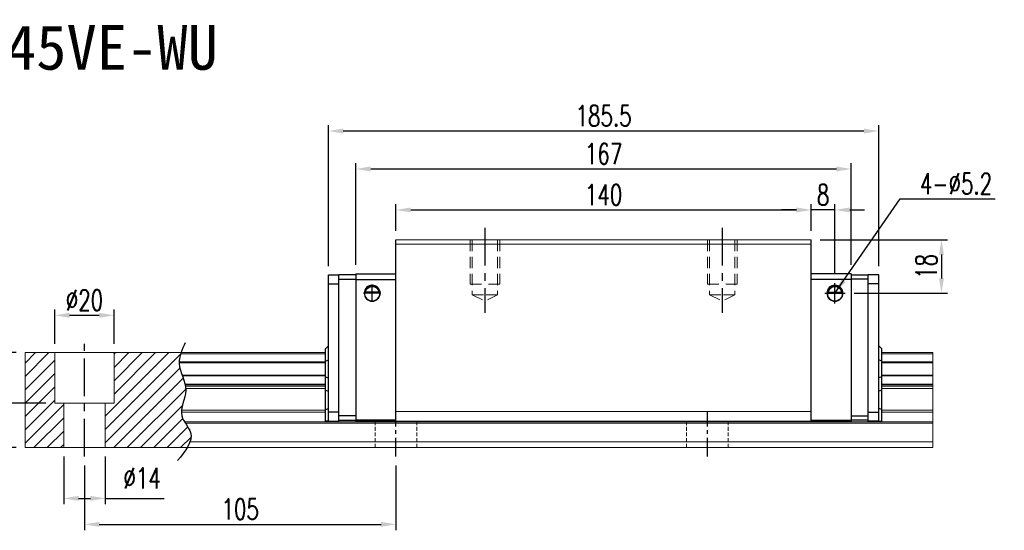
# Model space of a CAD drawing. Header units: millimetres. Extents: x 560 to 1077, y 594 to 1067.
# Tile 3 of 3: x 745 to 1077, y 594 to 766. Entities that reach past the tile are written whole.
import ezdxf
from ezdxf.enums import TextEntityAlignment as Align

# ---------------------------------------------------------------- set-up
doc = ezdxf.new("R2010")
doc.units = ezdxf.units.MM
doc.header["$PDSIZE"] = -1
for name, pattern in [('CENTER', [10.16, 6.35, -1.27, 1.27, -1.27]), ('DASHED', [0.75, 0.5, -0.25]), ('HIDDEN', [1.905, 1.27, -0.635])]:
    doc.linetypes.add(name, pattern=pattern)
for name, color, linetype in [('2', 7, 'Continuous'), ('CHA', 2, 'Continuous'), ('CL', 1, 'CENTER'), ('DIM', 4, 'Continuous'), ('HID', 2, 'DASHED'), ('OUT', 3, 'Continuous')]:
    doc.layers.add(name, color=color, linetype=linetype)
doc.styles.add('DIM-7', font='SIMPLEX.shx', dxfattribs={"width": 0.7, "bigfont": 'chineset.shx'})
doc.styles.add('T', font='kaiu.ttf')
doc.dimstyles.new('CNS', dxfattribs={"dimtxt": 3.5, "dimasz": 2.5, "dimexe": 1, "dimexo": 1.5, "dimgap": 0.09, "dimtad": 0, "dimdsep": 46, "dimtxsty": 'DIM-7', "dimcen": 0.09, "dimclrd": 1, "dimclre": 1, "dimclrt": 4, "dimadec": 0, "dimazin": 0, "dimtfac": 1, "dimtix": 1, "dimtmove": 2, "dimatfit": 3, "dimfxl": 1, "dimtvp": 0.971429, "dimtolj": 1, "dimarcsym": 0})

# ---------------------------------------------------------------- blocks, each defined once
blk = doc.blocks.new('*D14')
at = {"color": 7, "lineweight": -2}
for p, q in [((872.05, 694.74), (872.05, 703.77)), ((1012.05, 694.74), (1012.05, 703.77)), ((877.05, 701.77), (1007.05, 701.77))]:
    blk.add_line(p, q, dxfattribs=at)
at = {"color": 7}
for points in [[(877.05, 702.61), (877.05, 700.94), (872.05, 701.77)], [(1007.05, 702.61), (1007.05, 700.94), (1012.05, 701.77)]]:
    blk.add_solid(points, dxfattribs=at)
at = {"layer": 'DEFPOINTS', "color": 0}
for p in [(1012.05, 701.77), (872.05, 691.74), (1012.05, 691.74)]:
    blk.add_point(p, dxfattribs=at)
at = {"color": 7, "insert": (942.05, 706.87), "char_height": 7, "attachment_point": 5, "style": 'DIM-7'}
blk.add_mtext('\\A1;140', dxfattribs=at)
blk = doc.blocks.new('*D15')
at = {"color": 7, "lineweight": -2}
for p, q in [((849.3, 682.89), (849.3, 730.34)), ((1034.8, 682.89), (1034.8, 730.34)), ((1029.8, 728.34), (854.3, 728.34))]:
    blk.add_line(p, q, dxfattribs=at)
at = {"color": 7}
for points in [[(854.3, 729.17), (854.3, 727.51), (849.3, 728.34)], [(1029.8, 729.17), (1029.8, 727.51), (1034.8, 728.34)]]:
    blk.add_solid(points, dxfattribs=at)
at = {"layer": 'DEFPOINTS', "color": 0}
for p in [(849.3, 728.34), (849.3, 679.89), (1034.8, 679.89)]:
    blk.add_point(p, dxfattribs=at)
at = {"color": 7, "insert": (942.05, 733.44), "char_height": 7, "attachment_point": 5, "style": 'DIM-7'}
blk.add_mtext('\\A1;185.5', dxfattribs=at)
blk = doc.blocks.new('*D16')
at = {"color": 7, "lineweight": -2}
for p, q in [((1012.05, 694.74), (1012.05, 703.77)), ((1020.05, 680.16), (1020.05, 703.77)), ((1007.05, 701.77), (1002.05, 701.77)), ((1020.05, 701.77), (1012.05, 701.77)), ((1025.05, 701.77), (1030.05, 701.77))]:
    blk.add_line(p, q, dxfattribs=at)
at = {"color": 7}
for points in [[(1007.05, 702.61), (1007.05, 700.94), (1012.05, 701.77)], [(1025.05, 702.61), (1025.05, 700.94), (1020.05, 701.77)]]:
    blk.add_solid(points, dxfattribs=at)
at = {"layer": 'DEFPOINTS', "color": 0}
for p in [(1012.05, 701.77), (1012.05, 691.74), (1020.05, 677.16)]:
    blk.add_point(p, dxfattribs=at)
at = {"color": 7, "insert": (1016.05, 706.87), "char_height": 7, "attachment_point": 5, "style": 'DIM-7'}
blk.add_mtext('\\A1;8', dxfattribs=at)
blk = doc.blocks.new('*D17')
at = {"color": 7, "lineweight": -2}
for p, q in [((1015.05, 691.74), (1057.96, 691.74)), ((1055.96, 686.74), (1055.96, 678.74)), ((1026.47, 673.74), (1057.96, 673.74))]:
    blk.add_line(p, q, dxfattribs=at)
at = {"color": 7}
for points in [[(1055.12, 686.74), (1056.79, 686.74), (1055.96, 691.74)], [(1055.12, 678.74), (1056.79, 678.74), (1055.96, 673.74)]]:
    blk.add_solid(points, dxfattribs=at)
at = {"layer": 'DEFPOINTS', "color": 0}
for p in [(1012.05, 691.74), (1023.47, 673.74), (1055.96, 673.74)]:
    blk.add_point(p, dxfattribs=at)
at = {"color": 7, "insert": (1050.86, 682.74), "char_height": 7, "attachment_point": 5, "rotation": 90, "style": 'DIM-7'}
blk.add_mtext('\\A1;18', dxfattribs=at)
blk = doc.blocks.new('*D19')
at = {"color": 7, "lineweight": -2}
for p, q in [((767.05, 615.74), (767.05, 593.91)), ((872.05, 615.74), (872.05, 593.91)), ((772.05, 595.91), (867.05, 595.91))]:
    blk.add_line(p, q, dxfattribs=at)
at = {"color": 7}
for points in [[(772.05, 596.74), (772.05, 595.08), (767.05, 595.91)], [(867.05, 596.74), (867.05, 595.08), (872.05, 595.91)]]:
    blk.add_solid(points, dxfattribs=at)
at = {"layer": 'DEFPOINTS', "color": 0}
for p in [(767.05, 618.74), (872.05, 618.74), (872.05, 595.91)]:
    blk.add_point(p, dxfattribs=at)
at = {"color": 7, "insert": (819.55, 601.01), "char_height": 7, "attachment_point": 5, "style": 'DIM-7'}
blk.add_mtext('\\A1;105', dxfattribs=at)
blk = doc.blocks.new('*D20')
at = {"color": 7, "lineweight": -2}
for p, q in [((757.05, 656.74), (757.05, 668.29)), ((777.05, 656.74), (777.05, 668.29)), ((762.05, 666.29), (772.05, 666.29))]:
    blk.add_line(p, q, dxfattribs=at)
at = {"color": 7}
for points in [[(762.05, 667.12), (762.05, 665.45), (757.05, 666.29)], [(772.05, 667.12), (772.05, 665.45), (777.05, 666.29)]]:
    blk.add_solid(points, dxfattribs=at)
at = {"layer": 'DEFPOINTS', "color": 0}
for p in [(777.05, 666.29), (757.05, 653.74), (777.05, 653.74)]:
    blk.add_point(p, dxfattribs=at)
at = {"color": 7, "insert": (767.05, 671.39), "char_height": 7, "attachment_point": 5, "style": 'DIM-7'}
blk.add_mtext('\\A1;%%C20', dxfattribs=at)
blk = doc.blocks.new('*D21')
at = {"color": 7, "lineweight": -2}
for p, q in [((744.05, 653.74), (734.15, 653.74)), ((736.15, 648.74), (736.15, 641.74)), ((754.05, 636.74), (734.15, 636.74))]:
    blk.add_line(p, q, dxfattribs=at)
at = {"color": 7}
for points in [[(735.32, 648.74), (736.98, 648.74), (736.15, 653.74)], [(735.32, 641.74), (736.98, 641.74), (736.15, 636.74)]]:
    blk.add_solid(points, dxfattribs=at)
at = {"layer": 'DEFPOINTS', "color": 0}
for p in [(747.05, 653.74), (736.15, 636.74), (757.05, 636.74)]:
    blk.add_point(p, dxfattribs=at)
at = {"color": 7, "insert": (731.05, 645.24), "char_height": 7, "attachment_point": 5, "rotation": 90, "style": 'DIM-7'}
blk.add_mtext('\\A1;17', dxfattribs=at)
blk = doc.blocks.new('*D18')
at = {"color": 7, "lineweight": -2}
for p, q in [((744.05, 653.74), (720.19, 653.74)), ((722.19, 648.74), (722.19, 626.74)), ((744.05, 621.74), (720.19, 621.74))]:
    blk.add_line(p, q, dxfattribs=at)
at = {"color": 7}
for points in [[(721.36, 648.74), (723.02, 648.74), (722.19, 653.74)], [(721.36, 626.74), (723.02, 626.74), (722.19, 621.74)]]:
    blk.add_solid(points, dxfattribs=at)
at = {"layer": 'DEFPOINTS', "color": 0}
for p in [(747.05, 653.74), (722.19, 621.74), (747.05, 621.74)]:
    blk.add_point(p, dxfattribs=at)
at = {"color": 7, "insert": (717.09, 637.74), "char_height": 7, "attachment_point": 5, "rotation": 90, "style": 'DIM-7'}
blk.add_mtext('\\A1;32', dxfattribs=at)
blk = doc.blocks.new('*D22')
at = {"layer": 'DEFPOINTS', "color": 0}
for p in [(1025.55, 715.57), (858.55, 680.24), (1025.55, 680.24)]:
    blk.add_point(p, dxfattribs=at)
at = {"layer": 'DIM', "color": 7, "lineweight": -2}
for p, q in [((858.55, 683.24), (858.55, 717.57)), ((1025.55, 683.24), (1025.55, 717.57)), ((863.55, 715.57), (1020.55, 715.57))]:
    blk.add_line(p, q, dxfattribs=at)
at = {"layer": 'DIM', "color": 7}
for points in [[(863.55, 716.4), (863.55, 714.74), (858.55, 715.57)], [(1020.55, 716.4), (1020.55, 714.74), (1025.55, 715.57)]]:
    blk.add_solid(points, dxfattribs=at)
at = {"layer": 'DIM', "color": 7, "insert": (942.05, 720.67), "char_height": 7, "attachment_point": 5, "style": 'DIM-7'}
blk.add_mtext('\\A1;167', dxfattribs=at)
blk = doc.blocks.new('*D26')
at = {"color": 7, "lineweight": -2}
for p, q in [((760.05, 618.74), (760.05, 602.65)), ((774.05, 618.74), (774.05, 602.65)), ((765.05, 604.65), (769.05, 604.65)), ((774.05, 604.65), (793.91, 604.65))]:
    blk.add_line(p, q, dxfattribs=at)
at = {"color": 7}
for points in [[(765.05, 605.48), (765.05, 603.82), (760.05, 604.65)], [(769.05, 605.48), (769.05, 603.82), (774.05, 604.65)]]:
    blk.add_solid(points, dxfattribs=at)
at = {"layer": 'DEFPOINTS', "color": 0}
for p in [(760.05, 621.74), (774.05, 621.74), (774.05, 604.65)]:
    blk.add_point(p, dxfattribs=at)
at = {"color": 7, "insert": (786.48, 611.45), "char_height": 7, "attachment_point": 5, "style": 'DIM-7'}
blk.add_mtext('\\A1;%%C14', dxfattribs=at)

msp = doc.modelspace()

# ---------------------------------------------------------------- hatches: boundary and pattern name
at = {"layer": 'DIM'}
h = msp.add_hatch(dxfattribs=at)
h.set_pattern_fill('ANSI31', color=0, style=0)
h.set_pattern_definition([(45, (443.0995, 480.9535), (-2.245064, 2.245064), [])])
edge = h.paths.add_edge_path()
edge.add_spline(control_points=[(799.949, 646.166), (799.485, 647.467), (799.023, 648.843), (798.98, 650.22), (798.979, 650.305)], knot_values=[7.0410379, 7.0410379, 7.0410379, 7.0410379, 11.0834181, 11.3490412, 11.3490412, 11.3490412, 11.3490412], degree=3, periodic=0)
edge.add_spline(control_points=[(798.979, 650.305), (798.977, 650.403), (798.978, 650.501), (798.981, 650.599)], knot_values=[6.7346274, 6.7346274, 6.7346274, 6.7346274, 7.0410379, 7.0410379, 7.0410379, 7.0410379], degree=3, periodic=0)
edge.add_spline(control_points=[(798.981, 650.599), (799.005, 651.503), (799.195, 652.407), (799.481, 653.311)], knot_values=[3.908874, 3.908874, 3.908874, 3.908874, 6.7346274, 6.7346274, 6.7346274, 6.7346274], degree=3, periodic=0)
edge.add_spline(control_points=[(799.481, 653.311), (799.526, 653.452), (799.573, 653.594), (799.623, 653.735)], knot_values=[3.466366, 3.466366, 3.466366, 3.466366, 3.908874, 3.908874, 3.908874, 3.908874], degree=3, periodic=0)
edge.add_line((799.619, 653.735), (777.048, 653.735))
edge.add_line((777.048, 653.735), (777.048, 636.735))
edge.add_line((777.048, 636.735), (774.048, 636.735))
edge.add_line((774.048, 636.735), (774.048, 621.735))
edge.add_line((774.048, 621.735), (801.69, 621.735))
edge.add_spline(control_points=[(801.69, 621.735), (802.094, 622.406), (802.426, 623.073), (802.651, 623.735)], knot_values=[35.0876755, 35.0876755, 35.0876755, 35.0876755, 37.2888756, 37.2888756, 37.2888756, 37.2888756], degree=3, periodic=0)
edge.add_spline(control_points=[(802.651, 623.735), (803.009, 624.789), (803.191, 626.912), (801.691, 628.961), (801.011, 630.028)], knot_values=[27.949439, 27.949439, 27.949439, 27.949439, 31.4503537, 35.0876755, 35.0876755, 35.0876755, 35.0876755], degree=3, periodic=0)
edge.add_spline(control_points=[(801.011, 630.028), (800.936, 630.146), (800.862, 630.264), (800.79, 630.382)], knot_values=[27.5490533, 27.5490533, 27.5490533, 27.5490533, 27.949439, 27.949439, 27.949439, 27.949439], degree=3, periodic=0)
edge.add_spline(control_points=[(800.79, 630.382), (800.388, 631.04), (799.824, 632.12), (799.711, 633.254), (799.716, 633.693)], knot_values=[23.9494384, 23.9494384, 23.9494384, 23.9494384, 26.1777675, 27.5490533, 27.5490533, 27.5490533, 27.5490533], degree=3, periodic=0)
edge.add_spline(control_points=[(799.716, 633.693), (799.718, 633.927), (799.734, 634.162), (799.761, 634.4)], knot_values=[23.2175338, 23.2175338, 23.2175338, 23.2175338, 23.9494384, 23.9494384, 23.9494384, 23.9494384], degree=3, periodic=0)
edge.add_spline(control_points=[(799.761, 634.4), (800.004, 636.541), (801.249, 639.036), (801.174, 641.452), (801.158, 641.674)], knot_values=[15.9420699, 15.9420699, 15.9420699, 15.9420699, 22.5462419, 23.2175338, 23.2175338, 23.2175338, 23.2175338], degree=3, periodic=0)
edge.add_spline(control_points=[(801.158, 641.674), (801.14, 641.91), (801.111, 642.146), (801.074, 642.381)], knot_values=[15.228195, 15.228195, 15.228195, 15.228195, 15.9420699, 15.9420699, 15.9420699, 15.9420699], degree=3, periodic=0)
edge.add_spline(control_points=[(801.074, 642.381), (801.047, 642.548), (801.015, 642.715), (800.98, 642.882)], knot_values=[14.7203513, 14.7203513, 14.7203513, 14.7203513, 15.228195, 15.228195, 15.228195, 15.228195], degree=3, periodic=0)
edge.add_spline(control_points=[(800.98, 642.882), (800.96, 642.975), (800.939, 643.068), (800.917, 643.16)], knot_values=[14.4372251, 14.4372251, 14.4372251, 14.4372251, 14.7203513, 14.7203513, 14.7203513, 14.7203513], degree=3, periodic=0)
edge.add_spline(control_points=[(800.917, 643.16), (800.7, 644.072), (800.376, 644.974), (800.054, 645.872)], knot_values=[11.6531458, 11.6531458, 11.6531458, 11.6531458, 14.4372251, 14.4372251, 14.4372251, 14.4372251], degree=3, periodic=0)
edge.add_spline(control_points=[(800.054, 645.872), (800.019, 645.97), (799.984, 646.068), (799.949, 646.166)], knot_values=[11.3490412, 11.3490412, 11.3490412, 11.3490412, 11.6531458, 11.6531458, 11.6531458, 11.6531458], degree=3, periodic=0)
edge.add_line((799.949, 646.166), (799.949, 646.166))
h.paths.add_polyline_path([(757.048, 653.735), (747.048, 653.735), (747.048, 621.735), (760.048, 621.735), (760.048, 636.735), (757.048, 636.735)])

# ---------------------------------------------------------------- linework, layer by layer
at = {"linetype": 'Continuous', "lineweight": 15}
for p, q in [((800.79, 630.382), (1053.027, 630.382)), ((801.011, 630.028), (1053.027, 630.028)), ((872.048, 630.635), (1012.048, 630.635))]:
    msp.add_line(p, q, dxfattribs=at)
at = {"layer": '2', "color": 0, "linetype": 'Continuous'}
for p, q in [((872.048, 630.635), (872.048, 691.735)), ((1012.048, 630.635), (1012.048, 691.735)), ((849.298, 679.885), (852.798, 679.885)), ((849.298, 676.885), (849.298, 679.885)), ((858.548, 679.935), (852.798, 679.935)), ((852.798, 630.635), (852.798, 679.935)), ((852.798, 678.435), (858.548, 678.435)), ((858.548, 680.235), (858.548, 630.635)), ((858.548, 680.235), (872.048, 680.235)), ((858.548, 678.335), (872.048, 678.335)), ((1025.548, 680.235), (1012.048, 680.235)), ((1025.548, 678.335), (1012.048, 678.335)), ((1025.548, 680.235), (1025.548, 630.635)), ((1025.548, 679.935), (1031.298, 679.935)), ((1031.298, 678.435), (1025.548, 678.435)), ((1031.298, 630.635), (1031.298, 679.935)), ((1034.798, 679.885), (1031.298, 679.885)), ((1034.798, 676.885), (1034.798, 679.885)), ((849.298, 630.635), (849.298, 676.885)), ((849.298, 676.885), (852.798, 676.885)), ((866.357, 674.01), (861.739, 674.01)), ((866.328, 674.035), (861.767, 674.035)), ((1017.739, 674.01), (1022.357, 674.01)), ((1017.767, 674.035), (1022.328, 674.035)), ((1034.798, 676.885), (1031.298, 676.885)), ((1034.798, 633.635), (1034.798, 676.885)), ((848.298, 655.035), (849.298, 656.035)), ((848.298, 650.888), (848.298, 655.035)), ((1035.798, 655.035), (1034.798, 656.035)), ((1035.798, 650.888), (1035.798, 655.035)), ((848.298, 650.888), (849.298, 651.252)), ((848.298, 645.583), (848.298, 650.888)), ((1035.798, 650.888), (1034.798, 651.252)), ((1035.798, 645.583), (1035.798, 650.888)), ((848.298, 645.583), (849.298, 645.219)), ((848.298, 641.114), (848.298, 645.583)), ((1035.798, 645.583), (1034.798, 645.219)), ((1035.798, 641.114), (1035.798, 645.583)), ((848.298, 634.524), (848.298, 641.114)), ((848.298, 641.114), (849.298, 640.75)), ((1035.798, 641.114), (1034.798, 640.75)), ((1035.798, 634.524), (1035.798, 641.114)), ((848.298, 634.524), (849.298, 634.938)), ((848.298, 630.635), (848.298, 634.524)), ((1035.798, 634.524), (1034.798, 634.938)), ((1035.798, 630.635), (1035.798, 634.524)), ((852.798, 633.635), (849.298, 633.635)), ((858.548, 632.435), (852.798, 632.435)), ((852.798, 630.935), (858.548, 630.935)), ((872.048, 631.034), (858.548, 631.034)), ((1012.048, 631.034), (1025.548, 631.034)), ((1025.548, 632.435), (1031.298, 632.435)), ((1031.298, 630.935), (1025.548, 630.935)), ((1031.298, 633.635), (1034.798, 633.635)), ((1034.798, 630.635), (1034.798, 633.635)), ((849.298, 630.635), (848.298, 630.635)), ((849.298, 630.635), (852.798, 630.635)), ((858.548, 630.635), (872.048, 630.635)), ((1025.548, 630.635), (1012.048, 630.635)), ((1034.798, 630.635), (1031.298, 630.635)), ((1034.798, 630.635), (1035.798, 630.635))]:
    msp.add_line(p, q, dxfattribs=at)
for centre, radius, start, end in [((864.048, 673.735), 2.7, 90, 270), ((864.048, 673.735), 2.6, 90, 270), ((864.048, 673.735), 2.7, 270, 90), ((864.048, 673.735), 2.6, 270, 90), ((1020.048, 673.735), 2.7, 90, 270), ((1020.048, 673.735), 2.6, 90, 270), ((1020.048, 673.735), 2.7, 270, 90), ((1020.048, 673.735), 2.6, 270, 90)]:
    msp.add_arc(centre, radius, start, end, dxfattribs=at)
at = {"layer": '2', "color": 0, "linetype": 'Continuous', "extrusion": (0, 0, -1)}
for centre, start, end in [((-864.048, 673.735), 7.49472, 90), ((-864.048, 673.735), 90, 172.50528), ((-1020.048, 673.735), 7.49472, 90), ((-1020.048, 673.735), 90, 172.50528)]:
    msp.add_arc(centre, 2.3, start, end, dxfattribs=at)
at = {"layer": '2', "color": 0, "linetype": 'Continuous'}
for points, knots in [([(861.739, 674.01), (861.766, 674.242), (861.827, 674.47), (861.999, 674.875), (862.111, 675.06), (862.427, 675.461), (862.654, 675.656), (863.074, 675.9), (863.255, 675.979), (863.569, 676.066), (863.691, 676.09), (863.893, 676.111), (863.971, 676.115), (864.048, 676.115)], [0, 0, 0, 0, 0.187135, 0.187135, 0.3722972, 0.3722972, 0.651232, 0.651232, 0.8354912, 0.8354912, 0.9393137, 0.9393137, 1, 1, 1, 1]), ([(864.048, 676.115), (864.174, 676.115), (864.301, 676.104), (864.597, 676.053), (864.76, 676.004), (865.199, 675.821), (865.455, 675.648), (865.847, 675.255), (865.999, 675.048), (866.21, 674.628), (866.283, 674.42), (866.339, 674.14), (866.349, 674.076), (866.357, 674.01)], [0, 0, 0, 0, 0.0998047, 0.0998047, 0.2515472, 0.2515472, 0.5439534, 0.5439534, 0.769985, 0.769985, 0.9482846, 0.9482846, 1, 1, 1, 1]), ([(1020.048, 676.115), (1019.922, 676.115), (1019.795, 676.104), (1019.499, 676.053), (1019.336, 676.004), (1018.897, 675.821), (1018.641, 675.648), (1018.249, 675.255), (1018.096, 675.048), (1017.885, 674.628), (1017.812, 674.42), (1017.757, 674.14), (1017.746, 674.076), (1017.739, 674.01)], [0, 0, 0, 0, 0.0998047, 0.0998047, 0.2515472, 0.2515472, 0.5439534, 0.5439534, 0.769985, 0.769985, 0.9482846, 0.9482846, 1, 1, 1, 1]), ([(1022.357, 674.01), (1022.33, 674.242), (1022.268, 674.47), (1022.096, 674.875), (1021.985, 675.06), (1021.669, 675.461), (1021.441, 675.656), (1021.021, 675.9), (1020.84, 675.979), (1020.527, 676.066), (1020.405, 676.09), (1020.203, 676.111), (1020.125, 676.115), (1020.048, 676.115)], [0, 0, 0, 0, 0.187135, 0.187135, 0.3722972, 0.3722972, 0.651232, 0.651232, 0.8354912, 0.8354912, 0.9393137, 0.9393137, 1, 1, 1, 1])]:
    msp.add_open_spline(points, degree=3, knots=knots, dxfattribs=at)
for points in [[(861.767, 674.035), (861.758, 674.027), (861.748, 674.019), (861.739, 674.01)], [(866.357, 674.01), (866.347, 674.019), (866.338, 674.027), (866.328, 674.035)], [(1017.739, 674.01), (1017.748, 674.019), (1017.758, 674.027), (1017.767, 674.035)], [(1022.328, 674.035), (1022.338, 674.027), (1022.347, 674.019), (1022.357, 674.01)]]:
    msp.add_open_spline(points, degree=3, dxfattribs=at)
at = {"layer": 'CL', "color": 0, "ltscale": 2}
for p, q in [((902.048, 695.735), (902.048, 667.11)), ((982.048, 695.735), (982.048, 667.11)), ((767.048, 618.735), (767.048, 656.735))]:
    msp.add_line(p, q, dxfattribs=at)
at = {"layer": 'CL', "color": 0}
for p, q in [((872.048, 618.735), (872.048, 633.885)), ((977.048, 618.735), (977.048, 633.885))]:
    msp.add_line(p, q, dxfattribs=at)
at = {"layer": 'DIM', "color": 0}
for p, q in [((1020.048, 670.313), (1020.048, 677.158)), ((864.048, 670.846), (864.048, 676.625)), ((866.937, 673.735), (861.158, 673.735)), ((1016.626, 673.735), (1023.47, 673.735))]:
    msp.add_line(p, q, dxfattribs=at)
msp.add_open_spline([(801.038, 657.063), (799.953, 654.725), (797.488, 649.408), (803.202, 641.326), (797.773, 632.923), (805.32, 625.729), (801.063, 620.586), (798.403, 617.371)], degree=3, knots=[0, 0, 0, 0, 7.306661, 16.6133617, 25.3207242, 31.5867608, 42.0326146, 42.0326146, 42.0326146, 42.0326146], dxfattribs=at)
at = {"layer": 'HID', "color": 0, "linetype": 'HIDDEN', "lineweight": 0, "ltscale": 3}
for p, q in [((897.798, 673.235), (902.048, 671.11)), ((906.298, 673.235), (902.048, 671.11)), ((977.798, 673.235), (982.048, 671.11)), ((986.298, 673.235), (982.048, 671.11))]:
    msp.add_line(p, q, dxfattribs=at)
at = {"layer": 'HID', "color": 0, "linetype": 'HIDDEN', "lineweight": 0}
for p, q in [((865.048, 621.735), (865.048, 630.635)), ((879.048, 621.735), (879.048, 630.635)), ((970.048, 621.735), (970.048, 630.635)), ((984.048, 621.735), (984.048, 630.635))]:
    msp.add_line(p, q, dxfattribs=at)
at = {"layer": 'HID', "color": 0, "linetype": 'HIDDEN', "lineweight": 0, "ltscale": 3}
for points in [[(897.048, 691.735), (897.048, 676.735), (902.048, 676.735)], [(897.798, 691.735), (897.798, 673.235), (902.048, 673.235)], [(906.298, 691.735), (906.298, 673.235), (902.048, 673.235)], [(907.048, 691.735), (907.048, 676.735), (902.048, 676.735)], [(977.048, 691.735), (977.048, 676.735), (982.048, 676.735)], [(977.798, 691.735), (977.798, 673.235), (982.048, 673.235)], [(986.298, 691.735), (986.298, 673.235), (982.048, 673.235)], [(987.048, 691.735), (987.048, 676.735), (982.048, 676.735)]]:
    msp.add_lwpolyline(points, dxfattribs=at)
at = {"layer": 'OUT', "color": 0, "linetype": 'Continuous', "lineweight": 15}
for p, q in [((1012.048, 691.735), (872.048, 691.735)), ((1012.048, 690.235), (872.048, 690.235)), ((747.048, 653.735), (848.298, 653.735)), ((747.048, 653.311), (747.048, 653.735)), ((747.048, 650.599), (747.048, 653.311)), ((747.048, 650.305), (747.048, 650.599)), ((757.048, 636.735), (757.048, 653.735)), ((777.048, 636.735), (777.048, 653.735)), ((798.981, 650.599), (848.298, 650.599)), ((799.481, 653.311), (848.298, 653.311)), ((1035.798, 653.735), (1053.027, 653.735)), ((1035.798, 653.311), (1053.027, 653.311)), ((1035.798, 650.599), (1053.027, 650.599)), ((1053.027, 653.311), (1053.027, 653.735)), ((1053.027, 650.599), (1053.027, 653.311)), ((1053.027, 650.305), (1053.027, 650.599)), ((747.048, 646.166), (747.048, 650.305)), ((798.979, 650.305), (848.298, 650.305)), ((1035.798, 650.305), (1053.027, 650.305)), ((1053.027, 646.166), (1053.027, 650.305)), ((747.048, 645.872), (747.048, 646.166)), ((747.048, 643.16), (747.048, 645.872)), ((799.949, 646.166), (848.298, 646.166)), ((800.054, 645.872), (848.298, 645.872)), ((1035.798, 646.166), (1053.027, 646.166)), ((1035.798, 645.872), (1053.027, 645.872)), ((1053.027, 645.872), (1053.027, 646.166)), ((1053.027, 643.16), (1053.027, 645.872)), ((747.048, 642.882), (747.048, 643.16)), ((747.048, 642.381), (747.048, 642.882)), ((747.048, 641.674), (747.048, 642.381)), ((747.048, 634.4), (747.048, 641.674)), ((800.917, 643.16), (848.298, 643.16)), ((800.98, 642.882), (848.298, 642.882)), ((801.074, 642.381), (848.298, 642.381)), ((801.158, 641.674), (848.298, 641.674)), ((1035.798, 643.16), (1053.027, 643.16)), ((1035.798, 642.882), (1053.027, 642.882)), ((1035.798, 642.381), (1053.027, 642.381)), ((1035.798, 641.674), (1053.027, 641.674)), ((1053.027, 642.882), (1053.027, 643.16)), ((1053.027, 642.381), (1053.027, 642.882)), ((1053.027, 641.674), (1053.027, 642.381)), ((1053.027, 634.4), (1053.027, 641.674)), ((747.048, 633.693), (747.048, 634.4)), ((757.048, 636.735), (777.048, 636.735)), ((760.048, 621.735), (760.048, 636.735)), ((774.048, 621.735), (774.048, 636.735)), ((799.761, 634.4), (848.298, 634.4)), ((1035.798, 634.4), (1053.027, 634.4)), ((1053.027, 633.693), (1053.027, 634.4)), ((747.048, 630.382), (747.048, 633.693)), ((799.716, 633.693), (848.298, 633.693)), ((1012.048, 633.885), (872.048, 633.885)), ((1035.798, 633.693), (1053.027, 633.693)), ((1053.027, 630.382), (1053.027, 633.693)), ((747.048, 630.028), (747.048, 630.382)), ((747.048, 623.735), (747.048, 630.028)), ((1053.027, 630.028), (1053.027, 630.382)), ((1053.027, 623.735), (1053.027, 630.028)), ((747.048, 621.735), (747.048, 623.735)), ((747.048, 621.735), (1053.027, 621.735)), ((802.651, 623.735), (1053.027, 623.735)), ((1053.027, 621.735), (1053.027, 623.735))]:
    msp.add_line(p, q, dxfattribs=at)

# ---------------------------------------------------------------- texts
at = {"layer": 'CHA', "color": 7, "style": 'T'}
msp.add_text('TRH45VE-WU', height=15, dxfattribs=at).set_placement((760.991, 756.381), align=Align.MIDDLE)
at = {"layer": 'DIM', "color": 0, "insert": (1048.659, 707.131), "char_height": 7, "attachment_point": 7, "style": 'DIM-7'}
msp.add_mtext('\\A1;4-%%C5.2', dxfattribs=at)

# ---------------------------------------------------------------- dimensions: what is measured, and where the dimension line sits
at = {"color": 0}
for base, p1, p2, override, picture, middle in [((849.298, 728.34), (1034.798, 679.885), (849.298, 679.885), {"dimscale": 2, "dimgap": 0.8, "dimtad": 1, "dimclrd": 7, "dimclre": 7, "dimclrt": 7, "dimadec": 2, "dimazin": 2, "dimtmove": 1}, '*D15', (942.048, 733.44)), ((1012.048, 701.772), (872.048, 691.735), (1012.048, 691.735), {"dimscale": 2, "dimgap": 0.8, "dimtad": 1, "dimclrd": 7, "dimclre": 7, "dimclrt": 7, "dimadec": 2, "dimazin": 2, "dimtmove": 1}, '*D14', (942.048, 706.872)), ((1012.048, 701.772), (1020.048, 677.158), (1012.048, 691.735), {"dimscale": 2, "dimgap": 0.8, "dimtad": 1, "dimclrd": 7, "dimclre": 7, "dimclrt": 7, "dimadec": 2, "dimazin": 2, "dimtmove": 1}, '*D16', (1016.048, 706.872)), ((872.048, 595.909), (767.048, 618.735), (872.048, 618.735), {"dimscale": 2, "dimgap": 0.8, "dimtad": 1, "dimclrd": 7, "dimclre": 7, "dimclrt": 7, "dimtmove": 1}, '*D19', (819.548, 601.009))]:
    dim = msp.add_linear_dim(base=base, p1=p1, p2=p2, dimstyle='CNS', override=override, dxfattribs=at)
    dim.commit()
    dim.dimension.update_dxf_attribs({"geometry": picture, "text_midpoint": middle})
for base, p1, p2, override, picture, middle in [((1055.956, 673.735), (1012.048, 691.735), (1023.47, 673.735), {"dimscale": 2, "dimgap": 0.8, "dimtad": 1, "dimclrd": 7, "dimclre": 7, "dimclrt": 7, "dimadec": 2, "dimazin": 2, "dimtmove": 1}, '*D17', (1050.856, 682.735)), ((722.19, 621.735), (747.048, 653.735), (747.048, 621.735), {"dimscale": 2, "dimgap": 0.8, "dimtad": 1, "dimclrd": 7, "dimclre": 7, "dimclrt": 7, "dimtmove": 1}, '*D18', (717.09, 637.735)), ((736.15, 636.735), (747.048, 653.735), (757.048, 636.735), {"dimscale": 2, "dimgap": 0.8, "dimtad": 1, "dimclrd": 7, "dimclre": 7, "dimclrt": 7, "dimtmove": 1}, '*D21', (731.05, 645.235))]:
    dim = msp.add_linear_dim(base=base, p1=p1, p2=p2, angle=90, dimstyle='CNS', override=override, dxfattribs=at)
    dim.commit()
    dim.dimension.update_dxf_attribs({"geometry": picture, "text_midpoint": middle})
dim = msp.add_linear_dim(base=(777.048, 666.286), p1=(757.048, 653.735), p2=(777.048, 653.735), text='%%C<>', dimstyle='CNS', override={"dimscale": 2, "dimgap": 0.8, "dimtad": 1, "dimclrd": 7, "dimclre": 7, "dimclrt": 7, "dimtmove": 1}, dxfattribs=at)
dim.commit()
dim.dimension.update_dxf_attribs({"geometry": '*D20', "text_midpoint": (767.048, 671.386)})
dim = msp.add_linear_dim(base=(774.048, 604.652), p1=(760.048, 621.735), p2=(774.048, 621.735), angle=180, text='%%C<>', dimstyle='CNS', override={"dimscale": 2, "dimgap": 0.8, "dimclrd": 7, "dimclre": 7, "dimclrt": 7, "dimtmove": 0}, dxfattribs=at)
dim.commit()
dim.dimension.update_dxf_attribs({"geometry": '*D26', "text_midpoint": (786.481, 604.652), "dimtype": 160})
at = {"layer": 'DIM', "color": 0}
dim = msp.add_linear_dim(base=(1025.548, 715.569), p1=(858.548, 680.235), p2=(1025.548, 680.235), dimstyle='CNS', override={"dimscale": 2, "dimgap": 0.8, "dimtad": 1, "dimclrd": 7, "dimclre": 7, "dimclrt": 7, "dimtmove": 1}, dxfattribs=at)
dim.commit()
dim.dimension.update_dxf_attribs({"geometry": '*D22', "text_midpoint": (942.048, 720.669)})

# ---------------------------------------------------------------- leaders
at = {"layer": 'DIM', "color": 0, "annotation_type": 0, "has_hookline": 1, "hookline_direction": 0, "text_width": 25.433}
msp.add_leader([(1020.048, 673.735), (1042.059, 705.531), (1047.059, 705.531)], dimstyle='CNS', override={"dimscale": 2, "dimgap": 0.8, "dimtad": 1, "dimclrd": 7, "dimclre": 4, "dimtmove": 1}, dxfattribs=at)

doc.saveas('drawing.dxf')
